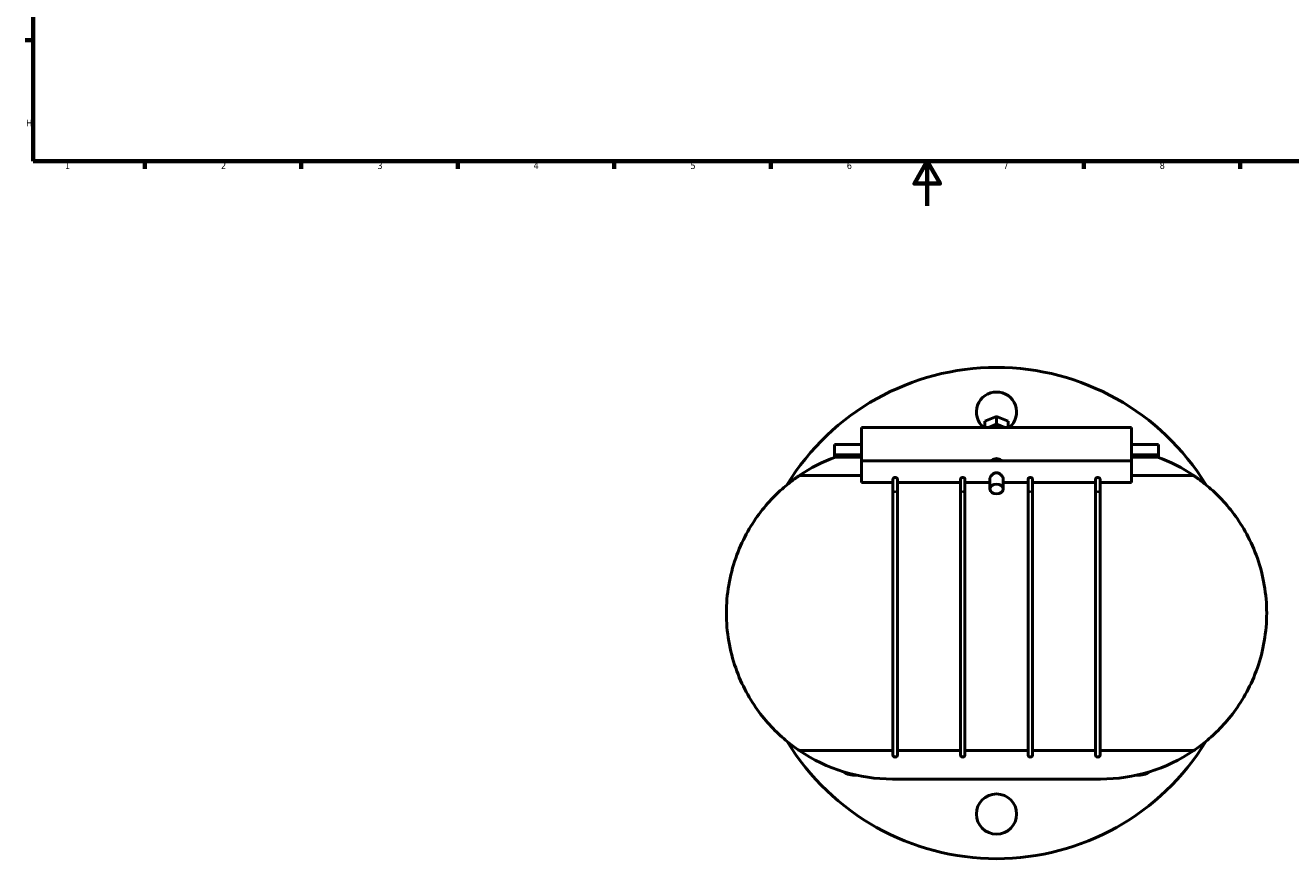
# Model space of a CAD drawing. Header units: millimetres. Extents: x -93 to 990, y -292 to 1679.
# Tile 1 of 6: x 17 to 583, y -292 to 81. Entities that reach past the tile are written whole.
import ezdxf

# ---------------------------------------------------------------- set-up
doc = ezdxf.new("R2010")
doc.units = ezdxf.units.MM
for name, color, linetype, lineweight in [('Border (ANSI)', 7, 'Continuous', 70), ('Visible (ANSI)', 7, 'Continuous', 50), ('Visible Narrow (ANSI)', 7, 'Continuous', 35)]:
    doc.layers.add(name, color=color, linetype=linetype, lineweight=lineweight)
doc.styles.add('Note Text (ANSI)', font='tahoma.ttf')

# ---------------------------------------------------------------- blocks, each defined once
blk = doc.blocks.new('Borders Default Border')
at = {"layer": 'Border (ANSI)'}
for p, q in [((20, 74.25), (16.55, 74.25)), ((70.08, 20), (70.08, 16.55)), ((140.17, 20), (140.17, 16.55)), ((210.25, 20), (210.25, 16.55)), ((280.33, 20), (280.33, 16.55)), ((350.42, 20), (350.42, 16.55)), ((490.58, 20), (490.58, 16.55)), ((560.67, 20), (560.67, 16.55))]:
    blk.add_line(p, q, dxfattribs=at)
at = {"layer": 'Border (ANSI)', "flags": 128}
for points in [[(20, 20), (20, 574), (821, 574), (821, 20), (20, 20)], [(420.5, 0), (420.5, 20), (414.73, 10), (426.27, 10), (420.5, 20)]]:
    blk.add_lwpolyline(points, dxfattribs=at)
at = {"layer": 'Border (ANSI)', "char_height": 3.05, "attachment_point": 7, "style": 'Note Text (ANSI)'}
for s, insert in [('H', (16.97, 35.6)), ('1', (34.35, 16.55)), ('2', (104.2, 16.55)), ('3', (174.26, 16.49)), ('4', (244.23, 16.55)), ('5', (314.48, 16.49)), ('6', (384.49, 16.49)), ('7', (454.6, 16.55)), ('8', (524.63, 16.48))]:
    blk.add_mtext(s, dxfattribs=dict(at, insert=insert))

msp = doc.modelspace()

# ---------------------------------------------------------------- linework, layer by layer
at = {"layer": 'Visible (ANSI)'}
for p, q in [((446.34, -96.36), (451.536, -94.239)), ((451.536, -94.239), (456.732, -96.36)), ((451.536, -97.774), (451.536, -94.239)), ((391.036, -99.205), (391.036, -114.187)), ((391.036, -99.205), (512.036, -99.205)), ((446.34, -99.205), (446.34, -96.36)), ((451.536, -97.774), (448.031, -99.205)), ((455.041, -99.205), (451.536, -97.774)), ((456.732, -96.36), (456.732, -99.205)), ((512.036, -114.187), (512.036, -99.205)), ((391.036, -106.834), (378.936, -106.834)), ((378.936, -106.834), (378.936, -111.502)), ((524.136, -106.834), (512.036, -106.834)), ((524.136, -111.502), (524.136, -106.834)), ((391.036, -111.502), (378.936, -111.502)), ((378.936, -112.658), (378.936, -111.502)), ((391.036, -112.462), (379.467, -112.462)), ((524.136, -111.502), (512.036, -111.502)), ((523.604, -112.462), (512.036, -112.462)), ((524.136, -111.502), (524.136, -112.658)), ((391.036, -114.187), (391.036, -123.787)), ((391.036, -114.187), (512.036, -114.187)), ((512.036, -123.787), (512.036, -114.187)), ((391.036, -120.784), (363.177, -120.784)), ((391.036, -123.787), (405.161, -123.787)), ((405.161, -122.381), (405.161, -128.763)), ((407.161, -128.763), (407.161, -122.381)), ((407.161, -123.787), (435.411, -123.787)), ((435.411, -122.381), (435.411, -128.763)), ((437.411, -128.763), (437.411, -122.381)), ((437.411, -123.787), (448.536, -123.787)), ((448.536, -126.766), (448.536, -122.382)), ((454.536, -126.766), (454.536, -122.382)), ((454.536, -123.787), (465.661, -123.787)), ((465.661, -122.381), (465.661, -128.763)), ((467.661, -128.763), (467.661, -122.381)), ((467.661, -123.787), (495.911, -123.787)), ((495.911, -122.381), (495.911, -128.763)), ((497.911, -128.763), (497.911, -122.381)), ((497.911, -123.787), (512.036, -123.787)), ((539.895, -120.784), (512.036, -120.784)), ((405.161, -128.763), (405.161, -245.834)), ((407.161, -245.834), (407.161, -128.763)), ((435.411, -128.763), (435.411, -245.834)), ((437.411, -245.834), (437.411, -128.763)), ((465.661, -128.763), (465.661, -245.834)), ((467.661, -245.834), (467.661, -128.763)), ((495.911, -128.763), (495.911, -245.834)), ((497.911, -245.834), (497.911, -128.763)), ((363.177, -243.885), (405.161, -243.885)), ((407.161, -243.885), (435.411, -243.885)), ((437.411, -243.885), (465.661, -243.885)), ((467.661, -243.885), (495.911, -243.885)), ((497.911, -243.885), (539.895, -243.885)), ((498.183, -256.687), (404.889, -256.687))]:
    msp.add_line(p, q, dxfattribs=at)
msp.add_circle((451.536, -272.334), 9, dxfattribs=at)
for centre, radius, start, end in [((451.536, -182.334), 110, 31.52679, 148.47321), ((451.536, -92.334), 9, 310.23243, 229.76757), ((404.889, -182.334), 74.353, 109.99288, 124.12511), ((498.183, -182.334), 74.353, 55.87489, 70.00712), ((451.536, -182.334), 110, 211.52679, 328.47321), ((404.889, -182.334), 74.353, 235.87489, 270), ((406.161, -245.834), 1, 180, 0), ((436.411, -245.834), 1, 180, 0), ((466.661, -245.834), 1, 180, 0), ((496.911, -245.834), 1, 180, 0), ((498.183, -182.334), 74.353, 270, 304.12511), ((387.896, -245.974), 9, 234.28365, 275.81648), ((515.175, -245.974), 9, 264.18352, 305.71635)]:
    msp.add_arc(centre, radius, start, end, dxfattribs=at)
msp.add_ellipse((451.536, -126.766), major_axis=(3, 0), ratio=0.7071068, dxfattribs=at)
for points, knots in [([(449.148, -114.188), (449.231, -114.095), (449.321, -114.007), (449.68, -113.696), (450.015, -113.487), (450.753, -113.205), (451.156, -113.132), (451.536, -113.132), (451.915, -113.132), (452.318, -113.205), (453.057, -113.487), (453.392, -113.696), (453.751, -114.007), (453.841, -114.095), (453.924, -114.188)], [1.55330104, 1.55330104, 1.55330104, 1.55330104, 1.59363861, 1.59363861, 1.70749294, 1.70749294, 1.82134726, 1.82134726, 1.82134726, 1.93520159, 1.93520159, 2.04905591, 2.04905591, 2.08939349, 2.08939349, 2.08939349, 2.08939349]), ([(330.536, -182.334), (330.536, -178.167), (330.893, -173.927), (332.314, -165.632), (333.377, -161.576), (336.059, -153.922), (337.68, -150.314), (341.233, -143.729), (343.165, -140.752), (347.113, -135.411), (349.288, -132.871), (353.632, -128.382), (355.802, -126.431), (359.699, -123.236), (361.425, -121.989), (362.842, -121.012), (363.015, -120.893), (363.177, -120.784)], [10.2274068, 10.2274068, 10.2274068, 10.2274068, 11.4776602, 11.4776602, 12.7279136, 12.7279136, 13.978167, 13.978167, 15.2284204, 15.2284204, 16.5350187, 16.5350187, 17.841617, 17.841617, 19.1482152, 19.1482152, 19.3439771, 19.3439771, 19.3439771, 19.3439771]), ([(405.161, -122.381), (405.161, -122.291), (405.185, -122.199), (405.28, -122.018), (405.35, -121.932), (405.529, -121.78), (405.638, -121.717), (405.877, -121.628), (406.005, -121.603), (406.144, -121.6), (406.153, -121.6), (406.161, -121.6)], [0.63207721, 0.63207721, 0.63207721, 0.63207721, 0.67028258, 0.67028258, 0.70888712, 0.70888712, 0.74843428, 0.74843428, 0.78760318, 0.78760318, 0.79011568, 0.79011568, 0.79011568, 0.79011568]), ([(406.161, -121.6), (406.28, -121.6), (406.397, -121.618), (406.629, -121.691), (406.739, -121.747), (406.93, -121.89), (407.009, -121.975), (407.121, -122.157), (407.153, -122.252), (407.16, -122.358), (407.161, -122.37), (407.161, -122.381)], [0.15803847, 0.15803847, 0.15803847, 0.15803847, 0.1937076, 0.1937076, 0.23226442, 0.23226442, 0.27181111, 0.27181111, 0.31101084, 0.31101084, 0.31607279, 0.31607279, 0.31607279, 0.31607279]), ([(435.411, -122.381), (435.411, -122.291), (435.435, -122.199), (435.53, -122.018), (435.6, -121.932), (435.779, -121.78), (435.888, -121.717), (436.127, -121.628), (436.255, -121.603), (436.394, -121.6), (436.403, -121.6), (436.411, -121.6)], [0.63207721, 0.63207721, 0.63207721, 0.63207721, 0.67028258, 0.67028258, 0.70888712, 0.70888712, 0.74843428, 0.74843428, 0.78760318, 0.78760318, 0.79011568, 0.79011568, 0.79011568, 0.79011568]), ([(436.411, -121.6), (436.53, -121.6), (436.647, -121.618), (436.879, -121.691), (436.989, -121.747), (437.18, -121.89), (437.259, -121.975), (437.371, -122.157), (437.403, -122.252), (437.41, -122.358), (437.411, -122.37), (437.411, -122.381)], [0.15803847, 0.15803847, 0.15803847, 0.15803847, 0.1937076, 0.1937076, 0.23226442, 0.23226442, 0.27181111, 0.27181111, 0.31101084, 0.31101084, 0.31607279, 0.31607279, 0.31607279, 0.31607279]), ([(448.536, -122.382), (448.536, -122.107), (448.616, -121.783), (448.926, -121.132), (449.155, -120.806), (449.676, -120.256), (450.006, -119.993), (450.739, -119.62), (451.144, -119.516), (451.536, -119.516)], [1.40367284, 1.40367284, 1.40367284, 1.40367284, 1.52018155, 1.52018155, 1.63669026, 1.63669026, 1.75412702, 1.75412702, 1.87156378, 1.87156378, 1.87156378, 1.87156378]), ([(451.536, -119.516), (451.927, -119.516), (452.333, -119.62), (453.066, -119.993), (453.396, -120.256), (453.917, -120.806), (454.146, -121.132), (454.456, -121.783), (454.536, -122.107), (454.536, -122.382)], [0, 0, 0, 0, 0.11743676, 0.11743676, 0.23487353, 0.23487353, 0.35138224, 0.35138224, 0.46789095, 0.46789095, 0.46789095, 0.46789095]), ([(465.661, -122.381), (465.661, -122.291), (465.685, -122.199), (465.78, -122.018), (465.85, -121.932), (466.029, -121.78), (466.138, -121.717), (466.377, -121.628), (466.505, -121.603), (466.644, -121.6), (466.653, -121.6), (466.661, -121.6)], [0.63207721, 0.63207721, 0.63207721, 0.63207721, 0.67028258, 0.67028258, 0.70888712, 0.70888712, 0.74843428, 0.74843428, 0.78760318, 0.78760318, 0.79011568, 0.79011568, 0.79011568, 0.79011568]), ([(466.661, -121.6), (466.78, -121.6), (466.897, -121.618), (467.129, -121.691), (467.239, -121.747), (467.43, -121.89), (467.509, -121.975), (467.621, -122.157), (467.653, -122.252), (467.66, -122.358), (467.661, -122.37), (467.661, -122.381)], [0.15803847, 0.15803847, 0.15803847, 0.15803847, 0.1937076, 0.1937076, 0.23226442, 0.23226442, 0.27181111, 0.27181111, 0.31101084, 0.31101084, 0.31607279, 0.31607279, 0.31607279, 0.31607279]), ([(495.911, -122.381), (495.911, -122.291), (495.935, -122.199), (496.03, -122.018), (496.1, -121.932), (496.279, -121.78), (496.388, -121.717), (496.627, -121.628), (496.755, -121.603), (496.894, -121.6), (496.903, -121.6), (496.911, -121.6)], [0.63207721, 0.63207721, 0.63207721, 0.63207721, 0.67028258, 0.67028258, 0.70888712, 0.70888712, 0.74843428, 0.74843428, 0.78760318, 0.78760318, 0.79011568, 0.79011568, 0.79011568, 0.79011568]), ([(496.911, -121.6), (497.03, -121.6), (497.147, -121.618), (497.379, -121.691), (497.489, -121.747), (497.68, -121.89), (497.759, -121.975), (497.871, -122.157), (497.903, -122.252), (497.91, -122.358), (497.911, -122.37), (497.911, -122.381)], [0.15803847, 0.15803847, 0.15803847, 0.15803847, 0.1937076, 0.1937076, 0.23226442, 0.23226442, 0.27181111, 0.27181111, 0.31101084, 0.31101084, 0.31607279, 0.31607279, 0.31607279, 0.31607279]), ([(539.895, -120.784), (540.056, -120.893), (540.23, -121.012), (541.647, -121.989), (543.373, -123.236), (547.27, -126.431), (549.44, -128.382), (553.784, -132.871), (555.959, -135.411), (559.907, -140.752), (561.838, -143.729), (565.392, -150.314), (567.013, -153.922), (569.695, -161.576), (570.758, -165.632), (572.179, -173.927), (572.536, -178.167), (572.536, -182.334)], [21.5656499, 21.5656499, 21.5656499, 21.5656499, 21.7614118, 21.7614118, 23.06801, 23.06801, 24.3746083, 24.3746083, 25.6812066, 25.6812066, 26.93146, 26.93146, 28.1817134, 28.1817134, 29.4319668, 29.4319668, 30.6822203, 30.6822203, 30.6822203, 30.6822203]), ([(363.177, -243.885), (363.015, -243.775), (362.842, -243.657), (361.425, -242.679), (359.699, -241.432), (355.802, -238.237), (353.632, -236.287), (349.288, -231.798), (347.113, -229.258), (343.165, -223.917), (341.233, -220.939), (337.68, -214.354), (336.059, -210.747), (333.377, -203.092), (332.314, -199.036), (330.893, -190.741), (330.536, -186.502), (330.536, -182.334)], [1.1108364, 1.1108364, 1.1108364, 1.1108364, 1.3065983, 1.3065983, 2.6131965, 2.6131965, 3.9197948, 3.9197948, 5.2263931, 5.2263931, 6.4766465, 6.4766465, 7.7268999, 7.7268999, 8.9771533, 8.9771533, 10.2274068, 10.2274068, 10.2274068, 10.2274068]), ([(572.536, -182.334), (572.536, -186.502), (572.179, -190.741), (570.758, -199.036), (569.695, -203.092), (567.013, -210.747), (565.392, -214.354), (561.838, -220.939), (559.907, -223.917), (555.959, -229.258), (553.784, -231.798), (549.44, -236.287), (547.27, -238.237), (543.373, -241.432), (541.647, -242.679), (540.23, -243.657), (540.056, -243.775), (539.895, -243.885)], [30.6822203, 30.6822203, 30.6822203, 30.6822203, 31.9324737, 31.9324737, 33.1827271, 33.1827271, 34.4329805, 34.4329805, 35.6832339, 35.6832339, 36.9898322, 36.9898322, 38.2964305, 38.2964305, 39.6030287, 39.6030287, 39.7987906, 39.7987906, 39.7987906, 39.7987906])]:
    msp.add_open_spline(points, degree=3, knots=knots, dxfattribs=at)
at = {"layer": 'Visible Narrow (ANSI)'}
for centre, major_axis, start_param, end_param in [((406.161, -128.763), (1, 0), 0.1570796, 2.984513), ((436.411, -128.763), (1, 0), 0.1570796, 2.984513), ((466.661, -128.763), (-1, 0), 3.2986723, 6.1261057), ((496.911, -128.763), (-1, 0), 3.2986723, 6.1261057)]:
    msp.add_ellipse(centre, major_axis=major_axis, ratio=0.8436452, start_param=start_param, end_param=end_param, dxfattribs=at)

# ---------------------------------------------------------------- block references
msp.add_blockref('Borders Default Border', (0, 0))

doc.saveas('drawing.dxf')
